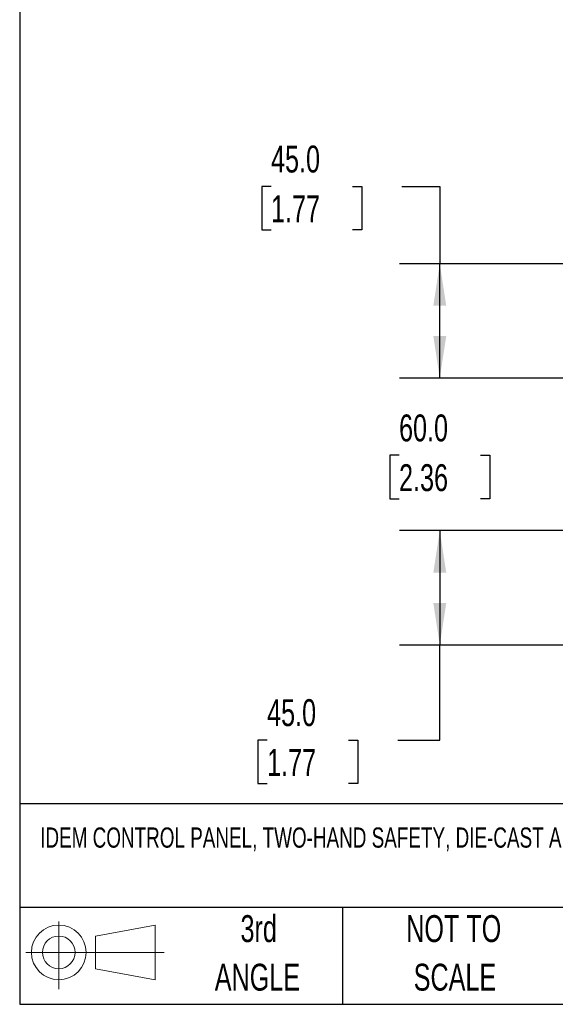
# Model space of a CAD drawing. Header units: millimetres. Extents: x 32 to 1437, y 32 to 1048.
# Tile 1 of 21: x 32 to 243, y 32 to 419. Entities that reach past the tile are written whole.
import ezdxf

# ---------------------------------------------------------------- set-up
doc = ezdxf.new("R2010")
doc.units = ezdxf.units.MM
doc.header["$LTSCALE"] = 5
doc.layers.add('DIMENSIONS', color=140, linetype='Continuous', lineweight=25)
doc.layers.add('TEXT', color=140, linetype='Continuous', lineweight=25)
doc.styles.add('SLDTEXTSTYLE0', font='TXT', dxfattribs={"width": 0.7})
doc.dimstyles.new('SLDDIMSTYLE0', dxfattribs={"dimtxt": 10.790039, "dimasz": 16.51, "dimexe": 0, "dimexo": 0.0625, "dimgap": 2.69751, "dimtad": 0, "dimtih": 1, "dimtoh": 1, "dimrnd": 1e-09, "dimzin": 4, "dimdsep": 46, "dimtxsty": 'SLDTEXTSTYLE0', "dimsah": 1, "dimcen": 0.09, "dimadec": 0, "dimazin": 1, "dimtfac": 1, "dimtofl": 0, "dimtmove": 0, "dimatfit": 3, "dimfxl": 0, "dimfrac": 2, "dimtolj": 1, "dimtzin": 12, "dimarcsym": 0})
doc.dimstyles.new('SLDDIMSTYLE4', dxfattribs={"dimtxt": 10.790039, "dimasz": 16.51, "dimexe": 0, "dimexo": 0.0625, "dimgap": 2.69751, "dimtad": 0, "dimtih": 1, "dimtoh": 1, "dimrnd": 1e-09, "dimzin": 4, "dimdsep": 46, "dimtxsty": 'SLDTEXTSTYLE0', "dimsah": 1, "dimcen": 0.09, "dimadec": 0, "dimazin": 1, "dimtfac": 1, "dimtmove": 0, "dimatfit": 0, "dimfxl": 0, "dimfrac": 2, "dimtolj": 1, "dimtzin": 12, "dimarcsym": 0})

# ---------------------------------------------------------------- blocks, each defined once
blk = doc.blocks.new('Block11')
at = {"color": 7, "linetype": 'Continuous', "lineweight": 18}
for p, q in [((12.94, 26.55), (12.94, 0)), ((27.4, 20.84), (50.88, 25.16)), ((50.88, 25.16), (50.88, 3.66)), ((27.4, 7.98), (27.4, 20.84)), ((0, 14.41), (54.37, 14.41)), ((27.4, 7.98), (50.88, 3.66))]:
    blk.add_line(p, q, dxfattribs=at)
for radius in [10.75, 6.43]:
    blk.add_circle((12.94, 14.41), radius, dxfattribs=at)
blk = doc.blocks.new('Block12')
at = {"color": 7, "linetype": 'Continuous'}
blk.add_blockref('Block11', (0, 0), dxfattribs=at)
blk = doc.blocks.new('SW_NOTE_0_5')
at = {"layer": 'TEXT', "color": 0, "char_height": 10.583, "attachment_point": 2, "style": 'SLDTEXTSTYLE0'}
for s, insert in [('NOT TO', (26.29, 13.64)), ('SCALE', (26.77, -5.47))]:
    blk.add_mtext(s, dxfattribs=dict(at, insert=insert))
blk = doc.blocks.new('SW_NOTE_0_6')
at = {"layer": 'TEXT', "color": 0, "char_height": 10.583, "attachment_point": 2, "style": 'SLDTEXTSTYLE0'}
for s, insert in [('3rd', (11.58, 13.64)), ('ANGLE', (11.09, -5.47))]:
    blk.add_mtext(s, dxfattribs=dict(at, insert=insert))
blk = doc.blocks.new('_D_12')
at = {"layer": 'DIMENSIONS'}
for p, q in [((197.09, 278.05), (197.09, 309.8)), ((444.97, 278.05), (181.22, 278.05)), ((181.06, 247.68), (177.44, 247.68)), ((177.44, 247.68), (177.44, 230.54)), ((213.13, 247.68), (216.75, 247.68)), ((216.75, 247.68), (216.75, 230.54)), ((177.44, 230.54), (181.06, 230.54)), ((216.75, 230.54), (213.13, 230.54)), ((444.97, 218.05), (181.22, 218.05)), ((197.09, 218.05), (197.09, 186.3))]:
    blk.add_line(p, q, dxfattribs=at)
for points in [[(197.09, 278.05), (199.63, 294.56), (194.55, 294.56)], [(197.09, 218.05), (194.55, 201.54), (199.63, 201.54)]]:
    blk.add_solid(points, dxfattribs=at)
at = {"layer": 'DIMENSIONS', "char_height": 10.583, "attachment_point": 1, "style": 'SLDTEXTSTYLE0'}
for s, insert in [('60.0', (181.06, 263.74)), ('2.36', (181.06, 244.18))]:
    blk.add_mtext(s, dxfattribs=dict(at, insert=insert))
blk = doc.blocks.new('_D_13')
at = {"layer": 'DIMENSIONS'}
for p, q in [((444.97, 218.05), (181.22, 218.05)), ((197.09, 218.05), (197.09, 173.05)), ((255.76, 173.05), (181.22, 173.05)), ((197.09, 135.7), (197.09, 173.05)), ((129.13, 135.7), (125.5, 135.7)), ((125.5, 135.7), (125.5, 118.55)), ((161.19, 135.7), (164.81, 135.7)), ((164.81, 135.7), (164.81, 118.55)), ((180.64, 135.7), (197.09, 135.7)), ((125.5, 118.55), (129.13, 118.55)), ((164.81, 118.55), (161.19, 118.55))]:
    blk.add_line(p, q, dxfattribs=at)
for points in [[(197.09, 218.05), (194.55, 201.54), (199.63, 201.54)], [(197.09, 173.05), (199.63, 189.56), (194.55, 189.56)]]:
    blk.add_solid(points, dxfattribs=at)
at = {"layer": 'DIMENSIONS', "char_height": 10.583, "attachment_point": 1, "style": 'SLDTEXTSTYLE0'}
for s, insert in [('45.0', (129.13, 151.76)), ('1.77', (129.13, 132.19))]:
    blk.add_mtext(s, dxfattribs=dict(at, insert=insert))
blk = doc.blocks.new('_D_14')
at = {"layer": 'DIMENSIONS'}
for p, q in [((130.68, 353.44), (127.05, 353.44)), ((127.05, 353.44), (127.05, 336.3)), ((162.74, 353.44), (166.36, 353.44)), ((166.36, 353.44), (166.36, 336.3)), ((182.19, 353.44), (197.09, 353.44)), ((197.09, 353.44), (197.09, 323.05)), ((127.05, 336.3), (130.68, 336.3)), ((166.36, 336.3), (162.74, 336.3)), ((342.61, 323.05), (181.22, 323.05)), ((197.09, 278.05), (197.09, 323.05)), ((444.97, 278.05), (181.22, 278.05))]:
    blk.add_line(p, q, dxfattribs=at)
for points in [[(197.09, 323.05), (194.55, 306.54), (199.63, 306.54)], [(197.09, 278.05), (199.63, 294.56), (194.55, 294.56)]]:
    blk.add_solid(points, dxfattribs=at)
at = {"layer": 'DIMENSIONS', "char_height": 10.583, "attachment_point": 1, "style": 'SLDTEXTSTYLE0'}
for s, insert in [('45.0', (130.68, 369.5)), ('1.77', (130.68, 349.94))]:
    blk.add_mtext(s, dxfattribs=dict(at, insert=insert))

msp = doc.modelspace()

# ---------------------------------------------------------------- linework, layer by layer
at = {"layer": 'TEXT'}
for p, q in [((31.75, 1047.75), (31.75, 31.75)), ((1365.25, 110.630538), (31.75, 110.630538)), ((1365.25, 69.85), (31.75, 69.85)), ((158.75, 69.85), (158.75, 31.75)), ((31.75, 31.75), (1365.25, 31.75))]:
    msp.add_line(p, q, dxfattribs=at)

# ---------------------------------------------------------------- block references
for name, p in [('SW_NOTE_0_6', (114.236737, 53.177333)), ('SW_NOTE_0_5', (176.2859, 53.177332)), ('Block12', (34.189693, 37.769277))]:
    msp.add_blockref(name, p, dxfattribs=at)

# ---------------------------------------------------------------- texts
at = {"layer": 'TEXT', "insert": (39.828671, 101.30414), "char_height": 7.9375, "attachment_point": 1, "style": 'SLDTEXTSTYLE0'}
msp.add_mtext('IDEM CONTROL PANEL, TWO-HAND SAFETY, DIE-CAST ALUMINUM, EMPTY ENCLOSURE.', dxfattribs=at)

# ---------------------------------------------------------------- dimensions: what is measured, and where the dimension line sits
at = {"layer": 'DIMENSIONS'}
for base, p1, p2, dimstyle, picture, middle in [((197.094369, 323.052066), (451.324192, 278.052066), (348.962916, 323.052066), 'SLDDIMSTYLE0', '_D_14', (197.094369, 353.444011)), ((197.094369, 218.052066), (451.324192, 278.052066), (451.324192, 218.052066), 'SLDDIMSTYLE4', '_D_12', (197.094369, 247.684231)), ((197.094369, 173.052066), (451.324192, 218.052066), (262.114192, 173.052066), 'SLDDIMSTYLE0', '_D_13', (197.094369, 135.700399))]:
    dim = msp.add_linear_dim(base=base, p1=p1, p2=p2, angle=90, dimstyle=dimstyle, dxfattribs=at)
    dim.commit()
    dim.dimension.update_dxf_attribs({"geometry": picture, "text_midpoint": middle, "dimtype": 160})

doc.saveas('drawing.dxf')
